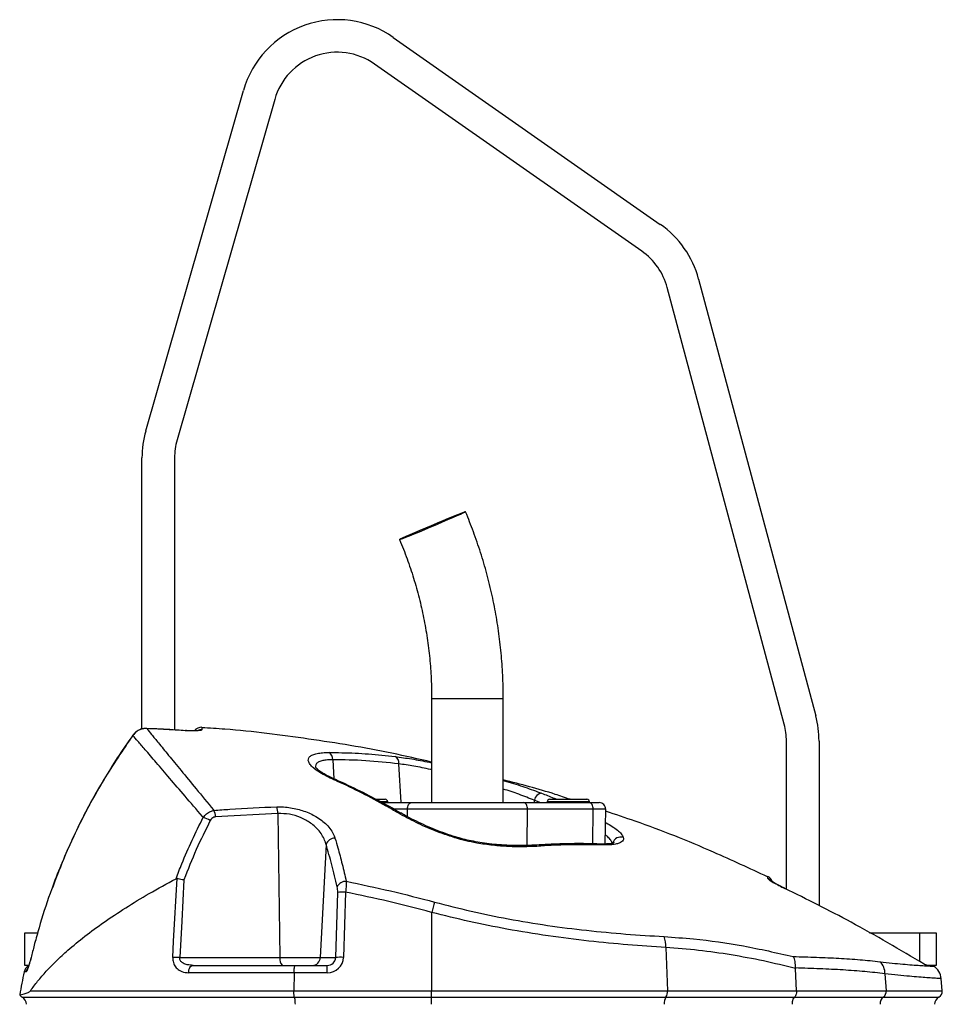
# Model space of a CAD drawing. Header units: millimetres. Extents: x 1082 to 1944, y 830 to 2111.
# Tile 6 of 6: x 1462 to 1745, y 1809 to 2111. Entities that reach past the tile are written whole.
import ezdxf

# ---------------------------------------------------------------- set-up
doc = ezdxf.new("R2010")
doc.units = ezdxf.units.MM

msp = doc.modelspace()

# ---------------------------------------------------------------- linework, layer by layer
at = {"color": 7, "linetype": 'Continuous', "lineweight": 25}
for p, q in [((1576.67, 2105.59), (1658.71, 2048.14)), ((1652.98, 2039.95), (1570.93, 2097.39)), ((1500.62, 1984.66), (1530.62, 2089.28)), ((1540.24, 2086.52), (1510.24, 1981.9)), ((1670.48, 2031.33), (1706.44, 1897.14)), ((1696.78, 1894.55), (1660.83, 2028.74)), ((1499.46, 1893.12), (1499.46, 1976.39)), ((1509.46, 1976.39), (1509.46, 1892.83)), ((1588.46, 1902.51), (1588.46, 1870.51)), ((1610.46, 1870.51), (1610.46, 1902.51)), ((1500.91, 1893.27), (1500.91, 1893.25)), ((1697.46, 1843.87), (1697.46, 1889.38)), ((1707.46, 1889.38), (1707.46, 1838.78)), ((1571.36, 1871.51), (1574.16, 1871.51)), ((1573.17, 1870.51), (1582.25, 1870.51)), ((1574.96, 1870.51), (1574.96, 1870.71)), ((1582.25, 1870.51), (1616.67, 1870.51)), ((1616.67, 1870.51), (1636.86, 1870.51)), ((1623.96, 1870.71), (1623.96, 1870.51)), ((1624.76, 1871.51), (1636.16, 1871.51)), ((1636.86, 1870.51), (1639.93, 1870.51)), ((1636.96, 1870.51), (1636.96, 1870.71)), ((1541.24, 1867.18), (1522.06, 1866.12)), ((1541.24, 1867.18), (1541.84, 1822.88)), ((1617.9, 1868.48), (1581.02, 1868.48)), ((1638.09, 1868.48), (1617.9, 1868.48)), ((1641.74, 1857.79), (1641.93, 1868.48)), ((1556, 1857.67), (1554.24, 1822.88)), ((1619.99, 1857.42), (1620.02, 1857.43)), ((1558.98, 1822.88), (1559.59, 1842.91)), ((1562.01, 1842.99), (1561.39, 1822.97)), ((1696.91, 1844.17), (1696.69, 1844.29)), ((1696.91, 1844.16), (1696.91, 1844.17)), ((1588.46, 1836.79), (1588.46, 1812.69)), ((1463.46, 1820.51), (1463.46, 1830.51)), ((1463.46, 1830.51), (1467.42, 1830.51)), ((1722.99, 1830.51), (1738.46, 1830.51)), ((1738.46, 1830.51), (1743.46, 1830.51)), ((1743.46, 1830.51), (1743.46, 1820.51)), ((1660.39, 1826.01), (1660.89, 1812.69)), ((1465.49, 1823.35), (1465.38, 1822.91)), ((1465.49, 1823.34), (1465.51, 1823.32)), ((1511.06, 1822.88), (1541.84, 1822.88)), ((1541.84, 1822.88), (1554.24, 1822.88)), ((1554.24, 1822.88), (1558.98, 1822.88)), ((1464.69, 1820.51), (1463.46, 1820.51)), ((1546.2, 1818.23), (1513.76, 1818.23)), ((1515.16, 1820.51), (1546.57, 1820.51)), ((1546.2, 1818.23), (1546.13, 1812.69)), ((1556.33, 1818.23), (1546.2, 1818.23)), ((1546.57, 1820.51), (1556.33, 1820.51)), ((1556.33, 1818.23), (1556.33, 1820.51)), ((1700.23, 1819.71), (1700.23, 1819.55)), ((1700.55, 1812.69), (1700.23, 1819.55)), ((1727.73, 1817.93), (1728.1, 1812.69)), ((1743.46, 1820.51), (1741.46, 1820.51)), ((1742.64, 1820.21), (1742.2, 1820.47)), ((1745.33, 1812.69), (1745.01, 1816.43)), ((1465.17, 1812.69), (1546.13, 1812.69)), ((1546.13, 1812.69), (1588.46, 1812.69)), ((1588.46, 1812.69), (1660.89, 1812.69)), ((1588.46, 1810.75), (1588.46, 1812.69)), ((1660.89, 1812.69), (1700.55, 1812.69)), ((1700.55, 1812.69), (1728.1, 1812.69)), ((1546.29, 1810.75), (1588.46, 1810.75)), ((1588.46, 1810.75), (1660.44, 1810.75)), ((1588.46, 1808.54), (1588.46, 1810.75)), ((1660.44, 1810.75), (1699.99, 1810.75)), ((1699.99, 1810.75), (1727.27, 1810.75))]:
    msp.add_line(p, q, dxfattribs=at)
at = {"color": 1, "linetype": 'Continuous', "lineweight": 25}
for p, q in [((1588.46, 1902.51), (1610.46, 1902.51)), ((1496.64, 1891.2), (1496.66, 1891.16)), ((1512.79, 1892.63), (1512.79, 1892.6)), ((1558.06, 1883.69), (1558.38, 1877.81)), ((1578.32, 1882.43), (1578.96, 1870.51)), ((1574.96, 1870.71), (1572.82, 1870.71)), ((1620, 1871.22), (1619.96, 1870.51)), ((1621.68, 1870.51), (1620, 1871.22)), ((1636.96, 1870.71), (1623.96, 1870.71)), ((1581.02, 1868.48), (1576.91, 1868.48)), ((1581.05, 1866.17), (1581.02, 1868.48)), ((1617.78, 1857.33), (1617.9, 1868.48)), ((1637.98, 1857.83), (1638.09, 1868.48)), ((1641.93, 1868.48), (1638.09, 1868.48)), ((1641.85, 1864.38), (1642.04, 1864.29)), ((1641.85, 1864.28), (1642.04, 1864.29)), ((1691.74, 1847.17), (1691.71, 1847.84)), ((1738.46, 1821.65), (1738.46, 1830.51)), ((1463.85, 1818.52), (1463.24, 1818.52)), ((1728.1, 1812.69), (1745.33, 1812.69)), ((1462.64, 1810.75), (1546.29, 1810.75)), ((1727.27, 1810.75), (1744.28, 1810.75))]:
    msp.add_line(p, q, dxfattribs=at)
at = {"color": 7, "linetype": 'Continuous', "lineweight": 25, "flags": 128}
for points in [[(1588.32, 1955.57), (1586.52, 1954.81), (1584.79, 1954.07), (1583.18, 1953.37), (1581.75, 1952.75), (1580.55, 1952.22), (1579.61, 1951.8), (1578.96, 1951.5), (1578.63, 1951.33), (1578.62, 1951.29), (1578.93, 1951.4), (1579.56, 1951.63), (1580.49, 1952), (1581.67, 1952.47), (1583.09, 1953.05), (1584.68, 1953.71), (1586.41, 1954.43), (1588.21, 1955.19), (1590.02, 1955.95), (1591.79, 1956.71), (1593.47, 1957.43), (1594.99, 1958.09), (1596.31, 1958.67), (1597.39, 1959.14), (1598.18, 1959.51), (1598.68, 1959.74), (1598.85, 1959.85), (1598.7, 1959.81), (1598.22, 1959.64), (1597.44, 1959.34), (1596.38, 1958.92), (1595.08, 1958.39), (1593.57, 1957.77), (1591.9, 1957.07), (1590.13, 1956.33), (1588.32, 1955.57)], [(1581.02, 1868.48), (1581.04, 1868.87), (1581.11, 1869.25), (1581.22, 1869.6), (1581.37, 1869.91), (1581.56, 1870.17), (1581.78, 1870.36), (1582.01, 1870.47), (1582.25, 1870.51)], [(1617.9, 1868.48), (1617.88, 1868.87), (1617.81, 1869.25), (1617.7, 1869.6), (1617.55, 1869.91), (1617.36, 1870.17), (1617.15, 1870.36), (1616.91, 1870.47), (1616.67, 1870.51)], [(1638.09, 1868.48), (1638.07, 1868.87), (1638.01, 1869.25), (1637.89, 1869.6), (1637.74, 1869.91), (1637.55, 1870.17), (1637.34, 1870.36), (1637.11, 1870.47), (1636.86, 1870.51)], [(1508.92, 1822.97), (1509.18, 1827.95), (1510.23, 1847.2)], [(1512.36, 1846.8), (1511.67, 1834.09), (1511.06, 1822.88)], [(1513.76, 1818.23), (1513.81, 1818.69), (1513.9, 1819.12), (1514.04, 1819.51), (1514.21, 1819.85), (1514.42, 1820.13), (1514.65, 1820.34), (1514.9, 1820.47), (1515.16, 1820.51)]]:
    msp.add_lwpolyline(points, dxfattribs=at)
at = {"color": 1, "linetype": 'Continuous', "lineweight": 25, "flags": 128}
msp.add_lwpolyline([(1595.6, 1859.69), (1595.72, 1859.9), (1595.8, 1859.97), (1595.81, 1859.96)], dxfattribs=at)
at = {"color": 7, "linetype": 'Continuous', "lineweight": 25}
for centre, radius, start, end in [((1559.46, 2081.01), 30, 55, 164), ((1559.46, 2081.01), 20, 55, 164), ((1641.51, 2023.56), 30, 15, 55), ((1641.51, 2023.56), 20, 15, 55), ((1529.46, 1976.39), 30, 164, 180), ((1529.46, 1976.39), 20, 164, 180), ((1677.46, 1889.38), 30, 0, 15), ((1517.67, 1891.16), 2.5, 85.5874, 145.2332), ((1677.46, 1889.38), 20, 0, 15), ((1555.59, 1883.8), 2.47, 357.351, 57.7715), ((1576.16, 1882.77), 2.19, 351.0646, 59.3194), ((1622.53, 1870.85), 2.55, 96.3678, 171.5774), ((1574.16, 1870.71), 0.8, 0, 90), ((1624.76, 1870.71), 0.8, 90, 180), ((1636.16, 1870.71), 0.8, 0, 90), ((1639.93, 1868.51), 2, 359, 90), ((1515.96, 1865.75), 6.11, 3.5146, 22.6174), ((1535.38, 1867.15), 5.86, 0.2904, 20.4166), ((1514.58, 1854.84), 11.73, 59.9483, 71.5612), ((1558.64, 1856.79), 2.78, 87.4989, 161.5578), ((1562.07, 1843.48), 2.84, 87.0909, 156.4591), ((1690.64, 1845.58), 2.5, 15.8628, 64.8924), ((1561.23, 1831.02), 11.99, 86.2934, 97.84), ((1733.98, 1797.6), 150.7, 163.6776, 164.9282), ((1651.97, 1826.36), 8.43, 357.5872, 20.7192), ((1508.68, 1790.59), 32.38, 85.7775, 89.5829), ((1544.58, 1822.36), 2.79, 169.1587, 221.3527), ((1551.79, 1822.96), 2.45, 270.9408, 358.0443), ((1560.61, 1811), 11.99, 86.2934, 97.84), ((1722.66, 1817.99), 5.07, 359.3187, 45.8507), ((1741.15, 1823.03), 2.52, 238.6386, 243.944), ((1658.99, 1777.51), 200, 168.1668, 170.2292), ((1465.69, 1818.01), 2.5, 116.1837, 168.1668), ((1740.02, 1816), 5, 4.9786, 58.2695), ((1657.71, 1812.39), 3.19, 328.9336, 5.2753), ((1725.95, 1812.46), 2.16, 307.6005, 6.088), ((1743.34, 1812.51), 2, 298.1073, 5), ((1463.58, 1812.51), 2, 212.6093, 241.8927), ((1461.46, 1808.54), 2.5, 0, 61.8927), ((1663.69, 1808.75), 3.81, 148.3988, 183.1629), ((1728.87, 1808.64), 2.65, 127.2543, 182.0848), ((1745.46, 1808.54), 2.5, 118.1073, 180)]:
    msp.add_arc(centre, radius, start, end, dxfattribs=at)
at = {"color": 1, "linetype": 'Continuous', "lineweight": 25}
for centre, radius, start, end in [((1517.62, 1890.33), 2.51, 85.6004, 112.2491), ((1557.61, 1877.22), 0.888, 66.2811, 109.3962), ((1578.54, 1866.5), 0.912, 61.8125, 114.3534), ((1620.03, 1856.37), 1.06, 41.8536, 90.7565), ((1640.55, 1856.67), 1.12, 48.0383, 86.2676), ((1646.58, 1857.37), 2.58, 73.1472, 163.9315), ((1690.69, 1844.9), 2.5, 39.9777, 65.0828), ((1466.3, 1818.01), 2.5, 142.5676, 168.2313)]:
    msp.add_arc(centre, radius, start, end, dxfattribs=at)
at = {"color": 7, "linetype": 'Continuous', "lineweight": 25}
for centre, major_axis, ratio, start_param, end_param in [((1556.21, 1823.23), (4.98, -1.47), 0.95923, 5.011413, 6.529849), ((1556.21, 1823.01), (2.72, -0.55), 0.896701, 4.93417, 6.452606)]:
    msp.add_ellipse(centre, major_axis=major_axis, ratio=ratio, start_param=start_param, end_param=end_param, dxfattribs=at)
for points, knots in [([(1610.46, 1902.51), (1610.45, 1903.76), (1610.42, 1907.27), (1610.13, 1913.06), (1609.49, 1919.85), (1608.53, 1926.61), (1607.26, 1933.31), (1605.68, 1939.95), (1603.8, 1946.51), (1601.65, 1952.86), (1599.93, 1957.28), (1598.97, 1959.56), (1598.85, 1959.85)], [0, 0, 0, 0, 0.06335, 0.179173, 0.295004, 0.410834, 0.526665, 0.642495, 0.758326, 0.874156, 0.983892, 1, 1, 1, 1]), ([(1578.58, 1951.29), (1578.99, 1950.31), (1580.19, 1947.4), (1581.98, 1942.46), (1583.84, 1936.44), (1585.39, 1930.34), (1586.63, 1924.18), (1587.56, 1917.95), (1588.18, 1911.69), (1588.43, 1906.53), (1588.45, 1903.47), (1588.46, 1902.51)], [0, 0, 0, 0, 0.06335, 0.188912, 0.314485, 0.440058, 0.565627, 0.691198, 0.816769, 0.94234, 1, 1, 1, 1]), ([(1588.46, 1882.93), (1584.38, 1883.88), (1571.89, 1886.78), (1550.68, 1890.14), (1531.2, 1892.71), (1520.21, 1893.37), (1517.85, 1893.52)], [0, 0, 0, 0, 0.175733, 0.538166, 0.900599, 1, 1, 1, 1]), ([(1496.66, 1891.18), (1495.41, 1889.42), (1492.65, 1885.52), (1488.68, 1879.26), (1484.7, 1872.46), (1481.02, 1865.52), (1477.61, 1858.45), (1474.52, 1851.23), (1472.54, 1846.31), (1471.68, 1843.76), (1471.66, 1843.7)], [0, 0, 0, 0, 0.120196, 0.266382, 0.412832, 0.558962, 0.704447, 0.850097, 0.996499, 1, 1, 1, 1]), ([(1500.89, 1893.26), (1500.81, 1893.27), (1500.31, 1893.32), (1499.38, 1893.15), (1498.21, 1892.68), (1497.26, 1892), (1496.84, 1891.42), (1496.66, 1891.18)], [0, 0, 0, 0, 0.050203, 0.305064, 0.562533, 0.818771, 1, 1, 1, 1]), ([(1500.91, 1893.25), (1500.35, 1893.22), (1499.23, 1893.14), (1497.71, 1892.38), (1497, 1891.56), (1496.66, 1891.16)], [0, 0, 0, 0, 0.341082, 0.683055, 1, 1, 1, 1]), ([(1518.29, 1865.98), (1518.2, 1866.08), (1516.24, 1868.35), (1512.6, 1872.56), (1507.84, 1878.12), (1503.71, 1882.95), (1500.5, 1886.69), (1498.11, 1889.47), (1497.14, 1890.6), (1496.66, 1891.16)], [0, 0, 0, 0, 0.007998, 0.17873, 0.349446, 0.526342, 0.703218, 0.851038, 1, 1, 1, 1]), ([(1500.91, 1893.25), (1501.38, 1892.69), (1502.3, 1891.56), (1504.56, 1888.81), (1507.54, 1885.16), (1511.43, 1880.42), (1516.04, 1874.81), (1519.62, 1870.47), (1521.55, 1868.16), (1521.6, 1868.1)], [0, 0, 0, 0, 0.147469, 0.296062, 0.467662, 0.639277, 0.81723, 0.9952, 1, 1, 1, 1]), ([(1512.79, 1892.6), (1511.12, 1892.71), (1507.17, 1892.96), (1503.21, 1893.15), (1500.91, 1893.25)], [0, 0, 0, 0, 0.420505, 1, 1, 1, 1]), ([(1512.78, 1892.6), (1511.55, 1892.69), (1507.6, 1892.99), (1503.64, 1893.14), (1500.91, 1893.24)], [0, 0, 0, 0, 0.311696, 1, 1, 1, 1]), ([(1517.82, 1892.83), (1517.76, 1892.78), (1517.64, 1892.67), (1516.77, 1892.56), (1515.49, 1892.51), (1514.08, 1892.53), (1513.15, 1892.58), (1512.79, 1892.6)], [0, 0, 0, 0, 0.216442, 0.432432, 0.647591, 0.861723, 1, 1, 1, 1]), ([(1513.89, 1892.57), (1513.63, 1892.58), (1513.27, 1892.59), (1512.9, 1892.62), (1512.79, 1892.63)], [0, 0, 0, 0, 0.708688, 1, 1, 1, 1]), ([(1516.76, 1892.63), (1516.76, 1892.63), (1516.74, 1892.63), (1516.5, 1892.59), (1516.03, 1892.56), (1515.25, 1892.54), (1514.5, 1892.54), (1514.01, 1892.57), (1513.89, 1892.57)], [0, 0, 0, 0, 0.0859576, 0.2314784, 0.4326591, 0.6660598, 0.9199008, 1, 1, 1, 1]), ([(1557.31, 1878.06), (1556.54, 1878.42), (1555, 1879.16), (1553.17, 1880.31), (1551.76, 1881.44), (1550.85, 1882.51), (1550.47, 1883.48), (1550.63, 1884.31), (1551.32, 1884.97), (1552.45, 1885.45), (1554.01, 1885.75), (1555.54, 1885.88), (1556.58, 1885.89), (1556.91, 1885.89)], [0, 0, 0, 0, 0.100045, 0.200104, 0.300507, 0.400892, 0.500227, 0.599524, 0.692775, 0.785996, 0.872943, 0.959879, 1, 1, 1, 1]), ([(1556.91, 1885.89), (1558.22, 1885.88), (1562.26, 1885.85), (1569.05, 1885.53), (1574.53, 1884.94), (1577.27, 1884.65)], [0, 0, 0, 0, 0.193151, 0.596267, 1, 1, 1, 1]), ([(1557.96, 1878.04), (1557.44, 1878.28), (1556.37, 1878.77), (1555.04, 1879.53), (1553.97, 1880.25), (1553.24, 1880.86), (1552.82, 1881.29), (1552.66, 1881.54), (1552.67, 1881.51), (1552.68, 1881.51)], [0, 0, 0, 0, 0.167018, 0.341082, 0.511052, 0.675289, 0.811307, 0.936716, 1, 1, 1, 1]), ([(1578.32, 1882.43), (1574.94, 1882.79), (1568.19, 1883.52), (1561.44, 1883.63), (1558.06, 1883.69)], [0, 0, 0, 0, 0.499419, 1, 1, 1, 1]), ([(1578.16, 1867.33), (1576.94, 1868.04), (1570.82, 1871.55), (1563.85, 1875.1), (1558.06, 1877.72), (1557.31, 1878.06)], [0, 0, 0, 0, 0.178677, 0.893781, 1, 1, 1, 1]), ([(1578.95, 1867.28), (1578.11, 1867.78), (1574.9, 1869.67), (1569.23, 1872.66), (1563.07, 1875.75), (1559.28, 1877.42), (1557.95, 1878)], [0, 0, 0, 0, 0.1223832, 0.4676956, 0.8130723, 1, 1, 1, 1]), ([(1630.97, 1871.51), (1629.46, 1872.03), (1622.72, 1874.34), (1615.82, 1876.12), (1610.46, 1877.5)], [0, 0, 0, 0, 0.224018, 1, 1, 1, 1]), ([(1518.29, 1865.98), (1518.6, 1866.35), (1519.22, 1867.12), (1520.41, 1867.84), (1521.24, 1868.02), (1521.6, 1868.1)], [0, 0, 0, 0, 0.352577, 0.717355, 1, 1, 1, 1]), ([(1521.6, 1868.1), (1523.2, 1868.23), (1529.62, 1868.75), (1536.05, 1869.01), (1540.87, 1869.2)], [0, 0, 0, 0, 0.249862, 1, 1, 1, 1]), ([(1540.87, 1869.2), (1541.57, 1869.2), (1542.97, 1869.2), (1545.12, 1868.95), (1547.22, 1868.52), (1549.26, 1867.92), (1551.18, 1867.15), (1553.04, 1866.2), (1554.72, 1865.07), (1556.27, 1863.72), (1557.54, 1862.19), (1558.35, 1860.77), (1558.65, 1859.88), (1558.76, 1859.56)], [0, 0, 0, 0, 0.083426, 0.166868, 0.250095, 0.333362, 0.420861, 0.508407, 0.607709, 0.707065, 0.822198, 0.937383, 1, 1, 1, 1]), ([(1556, 1857.67), (1555.92, 1857.98), (1555.67, 1858.85), (1555.02, 1860.25), (1553.68, 1862.2), (1551.5, 1864.22), (1548.31, 1865.96), (1544.79, 1867.06), (1542.42, 1867.14), (1541.24, 1867.18)], [0, 0, 0, 0, 0.064377, 0.182303, 0.300171, 0.50082, 0.675052, 0.838246, 1, 1, 1, 1]), ([(1595.6, 1859.69), (1593.56, 1860.37), (1589.38, 1861.77), (1583.47, 1864.4), (1579.95, 1866.34), (1578.16, 1867.33)], [0, 0, 0, 0, 0.319748, 0.655, 1, 1, 1, 1]), ([(1595.81, 1859.98), (1595.52, 1860.07), (1594.2, 1860.46), (1591.88, 1861.28), (1588.86, 1862.44), (1585.91, 1863.73), (1583.04, 1865.1), (1580.71, 1866.31), (1579.42, 1867.07), (1578.98, 1867.32)], [0, 0, 0, 0, 0.045678, 0.21082, 0.379414, 0.551722, 0.727712, 0.907047, 1, 1, 1, 1]), ([(1691.65, 1847.71), (1686.14, 1850.27), (1672.81, 1856.48), (1656.17, 1863.13), (1644.94, 1866.83), (1641.91, 1867.83)], [0, 0, 0, 0, 0.3391463, 0.8217014, 1, 1, 1, 1]), ([(1509.92, 1847.13), (1510.51, 1848.67), (1512.04, 1852.65), (1514.77, 1858.97), (1517.12, 1863.64), (1518.29, 1865.98)], [0, 0, 0, 0, 0.239381, 0.619275, 1, 1, 1, 1]), ([(1520.46, 1865), (1518.98, 1862.04), (1516.01, 1856.1), (1513.58, 1849.91), (1512.36, 1846.8)], [0, 0, 0, 0, 0.4991, 1, 1, 1, 1]), ([(1522.06, 1866.12), (1521.87, 1866.09), (1521.45, 1866.02), (1520.86, 1865.63), (1520.59, 1865.21), (1520.46, 1865)], [0, 0, 0, 0, 0.279657, 0.640563, 1, 1, 1, 1]), ([(1642.04, 1864.29), (1642.7, 1863.92), (1644.04, 1863.17), (1645.6, 1862.04), (1646.82, 1860.9), (1647.16, 1860.2), (1647.33, 1859.84)], [0, 0, 0, 0, 0.2353382, 0.4774371, 0.7340498, 1, 1, 1, 1]), ([(1559.46, 1844.61), (1558.92, 1846.91), (1557.83, 1851.5), (1556.61, 1855.61), (1556, 1857.67)], [0, 0, 0, 0, 0.499041, 1, 1, 1, 1]), ([(1558.76, 1859.56), (1559.05, 1858.58), (1559.81, 1856.02), (1560.98, 1851.65), (1561.8, 1848.1), (1562.21, 1846.32)], [0, 0, 0, 0, 0.238955, 0.619055, 1, 1, 1, 1]), ([(1620.82, 1857.07), (1619.43, 1857.01), (1616.61, 1856.87), (1612.04, 1856.97), (1607.25, 1857.33), (1602.85, 1857.95), (1598.92, 1858.74), (1596.71, 1859.37), (1595.6, 1859.69)], [0, 0, 0, 0, 0.185301, 0.373387, 0.558278, 0.746773, 0.872296, 1, 1, 1, 1]), ([(1619.99, 1857.44), (1619.47, 1857.4), (1618.05, 1857.31), (1615.51, 1857.27), (1612.41, 1857.33), (1609.27, 1857.52), (1606.23, 1857.82), (1603.37, 1858.22), (1600.67, 1858.71), (1598.15, 1859.28), (1596.56, 1859.74), (1595.8, 1859.97)], [0, 0, 0, 0, 0.074129, 0.204106, 0.338114, 0.472915, 0.592121, 0.704982, 0.810885, 0.909422, 1, 1, 1, 1]), ([(1640.62, 1857.76), (1638.78, 1857.82), (1634.56, 1857.96), (1627.88, 1857.82), (1622.87, 1857.6), (1620.21, 1857.41), (1620.02, 1857.4)], [0, 0, 0, 0, 0.271842, 0.622578, 0.973967, 1, 1, 1, 1]), ([(1641.29, 1857.5), (1637.93, 1857.56), (1631.95, 1857.65), (1625.08, 1857.35), (1621.59, 1857.12), (1620.82, 1857.07)], [0, 0, 0, 0, 0.499284, 0.88951, 1, 1, 1, 1]), ([(1644.53, 1858.21), (1644.53, 1858.21), (1644.57, 1858.24), (1644.38, 1858.13), (1643.95, 1858.01), (1643.2, 1857.87), (1642.13, 1857.78), (1641.24, 1857.75), (1640.66, 1857.79), (1640.59, 1857.79)], [0, 0, 0, 0, 0.034357, 0.185319, 0.353331, 0.542406, 0.747188, 0.971405, 1, 1, 1, 1]), ([(1647.33, 1859.84), (1647.37, 1859.63), (1647.44, 1859.19), (1647.12, 1858.65), (1646.49, 1858.19), (1645.53, 1857.84), (1644.23, 1857.59), (1642.78, 1857.48), (1641.73, 1857.5), (1641.29, 1857.5)], [0, 0, 0, 0, 0.1409763, 0.2820194, 0.4254604, 0.5689562, 0.7283037, 0.8876928, 1, 1, 1, 1]), ([(1465.17, 1812.69), (1465.89, 1813.66), (1467.32, 1815.6), (1470.02, 1818.71), (1473.12, 1821.88), (1477.01, 1825.47), (1481.82, 1829.44), (1487.75, 1833.8), (1494.37, 1838.19), (1501.72, 1842.65), (1507.14, 1845.61), (1509.92, 1847.13)], [0, 0, 0, 0, 0.091751, 0.18351, 0.276593, 0.369679, 0.492784, 0.615889, 0.741922, 0.867954, 1, 1, 1, 1]), ([(1510.23, 1847.2), (1510.16, 1847.2), (1510.05, 1847.2), (1509.95, 1847.15), (1509.92, 1847.13)], [0, 0, 0, 0, 0.658021, 1, 1, 1, 1]), ([(1510.23, 1847.2), (1510.47, 1847.17), (1510.95, 1847.1), (1511.7, 1846.95), (1512.17, 1846.85), (1512.35, 1846.8), (1512.36, 1846.8)], [0, 0, 0, 0, 0.371785, 0.743448, 0.992094, 1, 1, 1, 1]), ([(1562.21, 1846.32), (1562.21, 1845.86), (1562.2, 1844.98), (1562.09, 1843.73), (1562.02, 1843.08), (1562.01, 1842.99)], [0, 0, 0, 0, 0.4793095, 0.9258643, 1, 1, 1, 1]), ([(1562.21, 1846.32), (1566.76, 1845.37), (1575.86, 1843.47), (1584.85, 1841.13), (1589.35, 1839.96)], [0, 0, 0, 0, 0.499724, 1, 1, 1, 1]), ([(1691.74, 1847.17), (1691.74, 1847.17), (1691.74, 1847.12), (1691.97, 1846.88), (1692.99, 1846.22), (1694.6, 1845.31), (1696.02, 1844.59), (1696.79, 1844.21), (1696.91, 1844.16)], [0, 0, 0, 0, 0.000457, 0.204286, 0.440751, 0.697982, 0.951555, 1, 1, 1, 1]), ([(1696.69, 1844.29), (1696.43, 1844.41), (1695.76, 1844.74), (1694.73, 1845.27), (1693.75, 1845.81), (1693.03, 1846.24), (1692.63, 1846.5), (1692.46, 1846.63), (1692.47, 1846.61), (1692.47, 1846.61)], [0, 0, 0, 0, 0.132883, 0.344691, 0.553001, 0.723636, 0.86823, 0.974807, 1, 1, 1, 1]), ([(1471.69, 1843.67), (1471.55, 1843.32), (1470.06, 1839.51), (1468.39, 1833.98), (1466.55, 1827.52), (1465.83, 1824.61), (1465.51, 1823.32)], [0, 0, 0, 0, 0.052627, 0.577635, 0.813025, 1, 1, 1, 1]), ([(1559.59, 1842.91), (1559.6, 1843.23), (1559.6, 1843.54), (1559.55, 1844.13), (1559.51, 1844.39), (1559.46, 1844.61)], [0, 0, 0, 0, 0.5, 0.5, 1, 1, 1, 1]), ([(1588.46, 1836.79), (1584.08, 1837.93), (1575.31, 1840.21), (1566.44, 1842.07), (1562.01, 1842.99)], [0, 0, 0, 0, 0.499735, 1, 1, 1, 1]), ([(1739.79, 1820.89), (1732.35, 1825.28), (1718.33, 1833.55), (1703.75, 1840.77), (1696.91, 1844.16)], [0, 0, 0, 0, 0.531345, 1, 1, 1, 1]), ([(1589.35, 1839.96), (1593.09, 1838.99), (1600.59, 1837.06), (1612.21, 1834.68), (1624.06, 1832.71), (1636.16, 1831.19), (1648.17, 1830.07), (1655.96, 1829.59), (1659.86, 1829.34)], [0, 0, 0, 0, 0.157233, 0.315519, 0.484077, 0.652644, 0.826313, 1, 1, 1, 1]), ([(1660.39, 1826.01), (1656.53, 1826.27), (1648.8, 1826.78), (1636.69, 1827.93), (1624.25, 1829.49), (1611.95, 1831.51), (1599.98, 1833.91), (1592.31, 1835.83), (1588.46, 1836.79)], [0, 0, 0, 0, 0.168655, 0.337298, 0.510656, 0.684005, 0.841502, 1, 1, 1, 1]), ([(1659.86, 1829.34), (1662.87, 1829.13), (1671.02, 1828.55), (1684.31, 1826.68), (1694.47, 1824.37), (1699.57, 1823.2)], [0, 0, 0, 0, 0.226356, 0.612331, 1, 1, 1, 1]), ([(1700.23, 1819.55), (1696.95, 1820.35), (1690.4, 1821.95), (1680.46, 1823.78), (1670.45, 1825.22), (1663.75, 1825.74), (1660.39, 1826.01)], [0, 0, 0, 0, 0.2490813, 0.4981576, 0.7490825, 1, 1, 1, 1]), ([(1465.51, 1823.32), (1465.36, 1822.74), (1465.06, 1821.57), (1464.59, 1820.07), (1464.19, 1819), (1463.96, 1818.56), (1463.87, 1818.53), (1463.85, 1818.52)], [0, 0, 0, 0, 0.230393, 0.461071, 0.692157, 0.918633, 1, 1, 1, 1]), ([(1465.38, 1822.91), (1465.33, 1822.73), (1465.19, 1822.15), (1464.93, 1821.26), (1464.65, 1820.37), (1464.44, 1819.78), (1464.31, 1819.48), (1464.3, 1819.46), (1464.3, 1819.46)], [0, 0, 0, 0, 0.106674, 0.336994, 0.566126, 0.759876, 0.916889, 1, 1, 1, 1]), ([(1508.92, 1822.97), (1508.91, 1822.69), (1508.91, 1821.87), (1509.33, 1820.6), (1510.29, 1819.36), (1511.79, 1818.42), (1513.05, 1818.3), (1513.76, 1818.23)], [0, 0, 0, 0, 0.096301, 0.282916, 0.469726, 0.702735, 1, 1, 1, 1]), ([(1515.16, 1820.51), (1514.56, 1820.54), (1513.52, 1820.6), (1512.25, 1821.05), (1511.5, 1821.59), (1511.18, 1822.09), (1511.05, 1822.49), (1511.06, 1822.74), (1511.06, 1822.88)], [0, 0, 0, 0, 0.342325, 0.590148, 0.766994, 0.861749, 0.923467, 1, 1, 1, 1]), ([(1699.57, 1823.2), (1701.98, 1823.14), (1706.81, 1823.02), (1713.63, 1822.72), (1720.16, 1822.28), (1724.18, 1821.85), (1726.2, 1821.63)], [0, 0, 0, 0, 0.248469, 0.496937, 0.748469, 1, 1, 1, 1]), ([(1700.23, 1819.71), (1700.25, 1820.06), (1700.25, 1820.39), (1700.21, 1821.04), (1700.17, 1821.36), (1700.06, 1821.96), (1699.98, 1822.24), (1699.85, 1822.63), (1699.8, 1822.75), (1699.69, 1822.99), (1699.63, 1823.1), (1699.57, 1823.2)], [0, 0, 0, 0, 0.25, 0.25, 0.5, 0.5, 0.75, 0.75, 0.875, 0.875, 1, 1, 1, 1]), ([(1740.74, 1820.51), (1740.67, 1820.52), (1740.52, 1820.55), (1740.11, 1820.73), (1739.85, 1820.86), (1739.8, 1820.89), (1739.79, 1820.89)], [0, 0, 0, 0, 0.442101, 0.886175, 0.994807, 1, 1, 1, 1]), ([(1739.79, 1820.89), (1739.8, 1820.89), (1739.83, 1820.88), (1739.84, 1820.88), (1739.84, 1820.88)], [0, 0, 0, 0, 0.140026, 1, 1, 1, 1]), ([(1546.2, 1818.23), (1546.21, 1818.51), (1546.23, 1819.06), (1546.3, 1819.76), (1546.4, 1820.27), (1546.49, 1820.48), (1546.55, 1820.51), (1546.57, 1820.51), (1546.57, 1820.51)], [0, 0, 0, 0, 0.2246438, 0.449243, 0.6750782, 0.903201, 0.9949672, 1, 1, 1, 1]), ([(1727.73, 1817.93), (1725.68, 1818.16), (1721.58, 1818.62), (1714.87, 1819.11), (1707.8, 1819.47), (1702.75, 1819.63), (1700.23, 1819.71)], [0, 0, 0, 0, 0.248409, 0.49682, 0.748409, 1, 1, 1, 1]), ([(1741.46, 1820.51), (1741.29, 1820.51), (1741.08, 1820.51), (1740.81, 1820.51), (1740.74, 1820.51)], [0, 0, 0, 0, 0.778573, 1, 1, 1, 1]), ([(1461.92, 1811.45), (1462.01, 1811.47), (1462.15, 1811.49), (1463.22, 1811.74), (1464.12, 1812.03), (1464.81, 1812.35), (1465.05, 1812.58), (1465.17, 1812.69)], [0, 0, 0, 0, 0.4173844, 0.6581731, 0.8999216, 0.9498034, 1, 1, 1, 1]), ([(1546.29, 1810.75), (1546.27, 1810.8), (1546.23, 1810.97), (1546.18, 1811.39), (1546.14, 1812.01), (1546.13, 1812.46), (1546.13, 1812.69)], [0, 0, 0, 0, 0.142715, 0.429137, 0.714536, 1, 1, 1, 1]), ([(1700.55, 1812.69), (1700.55, 1812.46), (1700.55, 1812.01), (1700.39, 1811.39), (1700.19, 1810.97), (1700.04, 1810.8), (1699.99, 1810.75)], [0, 0, 0, 0, 0.286268, 0.57249, 0.859478, 1, 1, 1, 1]), ([(1546.29, 1810.75), (1546.29, 1810.72), (1546.34, 1810.55), (1546.4, 1810.12), (1546.47, 1809.38), (1546.47, 1808.82), (1546.48, 1808.54)], [0, 0, 0, 0, 0.072318, 0.382499, 0.691222, 1, 1, 1, 1]), ([(1699.28, 1808.54), (1699.29, 1808.82), (1699.32, 1809.38), (1699.55, 1810.12), (1699.8, 1810.55), (1699.96, 1810.72), (1699.99, 1810.75)], [0, 0, 0, 0, 0.309606, 0.619186, 0.929866, 1, 1, 1, 1])]:
    msp.add_open_spline(points, degree=3, knots=knots, dxfattribs=at)
at = {"color": 1, "linetype": 'Continuous', "lineweight": 25}
for points, knots in [([(1517.86, 1893.65), (1517.85, 1893.54), (1517.85, 1893.42), (1517.82, 1892.89), (1517.82, 1892.83)], [0, 0, 0, 0, 0.883875, 1, 1, 1, 1]), ([(1496.66, 1891.16), (1493.6, 1886.67), (1487.48, 1877.69), (1480.59, 1864.81), (1475.35, 1853.44), (1472.87, 1846.81), (1471.69, 1843.67)], [0, 0, 0, 0, 0.302703, 0.60541, 0.813026, 1, 1, 1, 1]), ([(1577.27, 1884.65), (1578.93, 1884.42), (1582.25, 1883.96), (1586.11, 1883.26), (1588.25, 1882.8), (1588.46, 1882.76)], [0, 0, 0, 0, 0.4741207, 0.9483607, 1, 1, 1, 1]), ([(1558.06, 1883.69), (1557.78, 1883.68), (1556.91, 1883.67), (1555.6, 1883.55), (1554.3, 1883.26), (1553.33, 1882.79), (1552.74, 1882.15), (1552.72, 1881.6), (1552.71, 1881.33)], [0, 0, 0, 0, 0.080686, 0.252559, 0.430036, 0.614536, 0.805453, 1, 1, 1, 1]), ([(1588.46, 1880.6), (1588.35, 1880.62), (1586.45, 1881.06), (1582.94, 1881.73), (1579.86, 1882.2), (1578.32, 1882.43)], [0, 0, 0, 0, 0.031201, 0.515681, 1, 1, 1, 1]), ([(1610.46, 1877.3), (1610.78, 1877.21), (1613.13, 1876.55), (1617.21, 1875.24), (1620.56, 1874.01), (1622.24, 1873.39)], [0, 0, 0, 0, 0.071935, 0.535952, 1, 1, 1, 1]), ([(1620, 1871.22), (1618.46, 1871.84), (1615.52, 1873.02), (1612.09, 1874.14), (1610.46, 1874.68)], [0, 0, 0, 0, 0.524515, 1, 1, 1, 1]), ([(1622.24, 1873.39), (1623.47, 1872.91), (1625.01, 1872.32), (1626.53, 1871.65), (1626.83, 1871.51)], [0, 0, 0, 0, 0.798201, 1, 1, 1, 1]), ([(1644.05, 1857.79), (1644.03, 1857.85), (1643.93, 1858.21), (1643.53, 1858.93), (1642.77, 1859.84), (1642.06, 1860.44), (1641.79, 1860.66)], [0, 0, 0, 0, 0.064197, 0.417145, 0.780645, 1, 1, 1, 1]), ([(1726.2, 1821.63), (1727.46, 1821.48), (1729.99, 1821.19), (1733.27, 1820.89), (1736.13, 1820.65), (1738.49, 1820.49), (1740.33, 1820.37), (1741.67, 1820.3), (1742.43, 1820.26), (1742.75, 1820.24), (1742.66, 1820.25), (1742.66, 1820.25)], [0, 0, 0, 0, 0.122987, 0.245977, 0.372511, 0.499048, 0.622443, 0.745839, 0.872626, 0.999413, 1, 1, 1, 1]), ([(1745, 1816.43), (1745, 1816.43), (1745.1, 1816.43), (1744.78, 1816.44), (1744.01, 1816.49), (1742.61, 1816.57), (1740.68, 1816.7), (1738.23, 1816.88), (1735.27, 1817.13), (1731.82, 1817.46), (1729.1, 1817.77), (1727.73, 1817.93)], [0, 0, 0, 0, 0.0005777, 0.1237254, 0.246873, 0.3735, 0.5001263, 0.6233037, 0.7464796, 0.873241, 1, 1, 1, 1])]:
    msp.add_open_spline(points, degree=3, knots=knots, dxfattribs=at)

doc.saveas('drawing.dxf')
